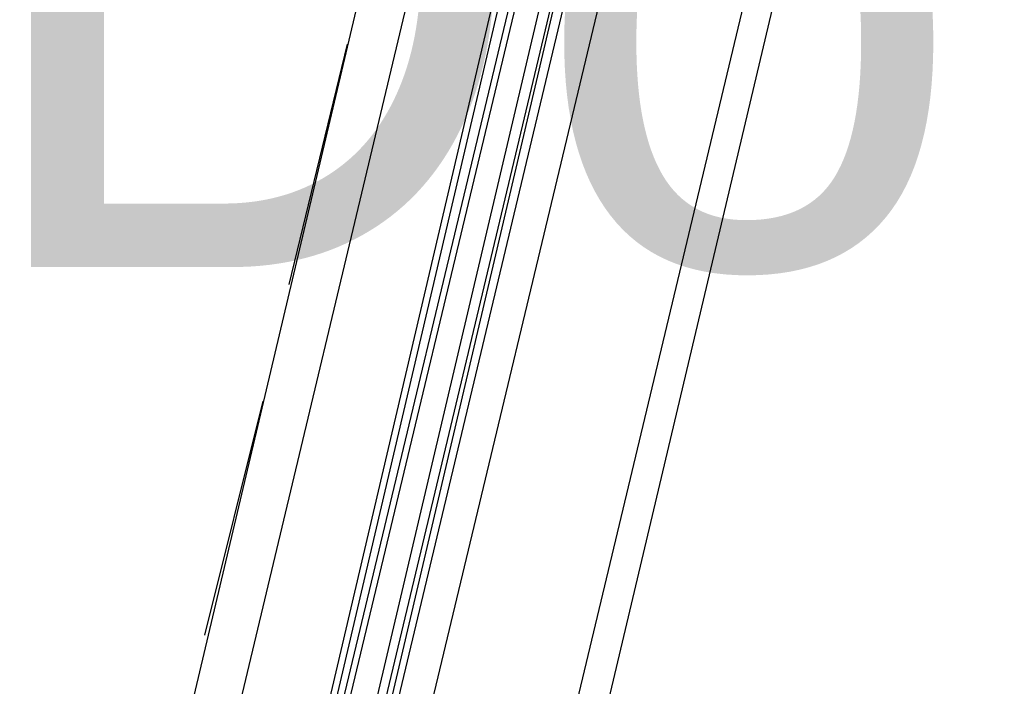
# Model space of a CAD drawing. Header units: feet. Extents: x -79 to 198, y -22 to 181.
# Tile 136 of 256: x 120.71 to 122.73, y 49.7 to 51.07. Entities that reach past the tile are written whole.
import ezdxf
from ezdxf.enums import TextEntityAlignment as Align

# ---------------------------------------------------------------- set-up
doc = ezdxf.new("R2010")
doc.units = ezdxf.units.FT
doc.layers.add('A-LINEA', color=7, linetype='CONTINUOUS')
doc.layers.add('A-NOMBRE-ESPACIO', color=2, linetype='CONTINUOUS')

msp = doc.modelspace()

# ---------------------------------------------------------------- linework, layer by layer
at = {"layer": 'A-LINEA'}
for p, q in [((122.68, 56.4844), (120.9333, 49.0978)), ((123.44, 56.2978), (121.68, 48.9244)), ((121.12, 49.4711), (121.88, 52.6578)), ((121.2933, 49.4311), (122.04, 52.6178)), ((121.3067, 49.4311), (122.0533, 52.6178)), ((121.32, 49.4311), (122.08, 52.6044)), ((121.3333, 49.4311), (122.0933, 52.6044)), ((122.2533, 52.5644), (121.4933, 49.3911)), ((121.2667, 50.5244), (121.3867, 51.0178)), ((121.0933, 49.8044), (121.2133, 50.2844))]:
    msp.add_line(p, q, dxfattribs=at)
for points in [[(117, 59.0311), (123.76, 57.4311), (119.84, 40.8844)], [(121.3867, 49.4178), (122.1467, 52.6444), (122.16, 52.6578), (122.1733, 52.6444), (121.4, 49.4044)], [(121.4267, 49.4044), (122.2, 52.6444), (122.1867, 52.6444), (122.1733, 52.6444), (121.4133, 49.4044)]]:
    msp.add_lwpolyline(points, dxfattribs=at)

# ---------------------------------------------------------------- texts
at = {"layer": 'A-NOMBRE-ESPACIO'}
msp.add_text('Dorm. principal', height=1.2, dxfattribs=at).set_placement((126, 50.56), align=Align.CENTER)

doc.saveas('drawing.dxf')
